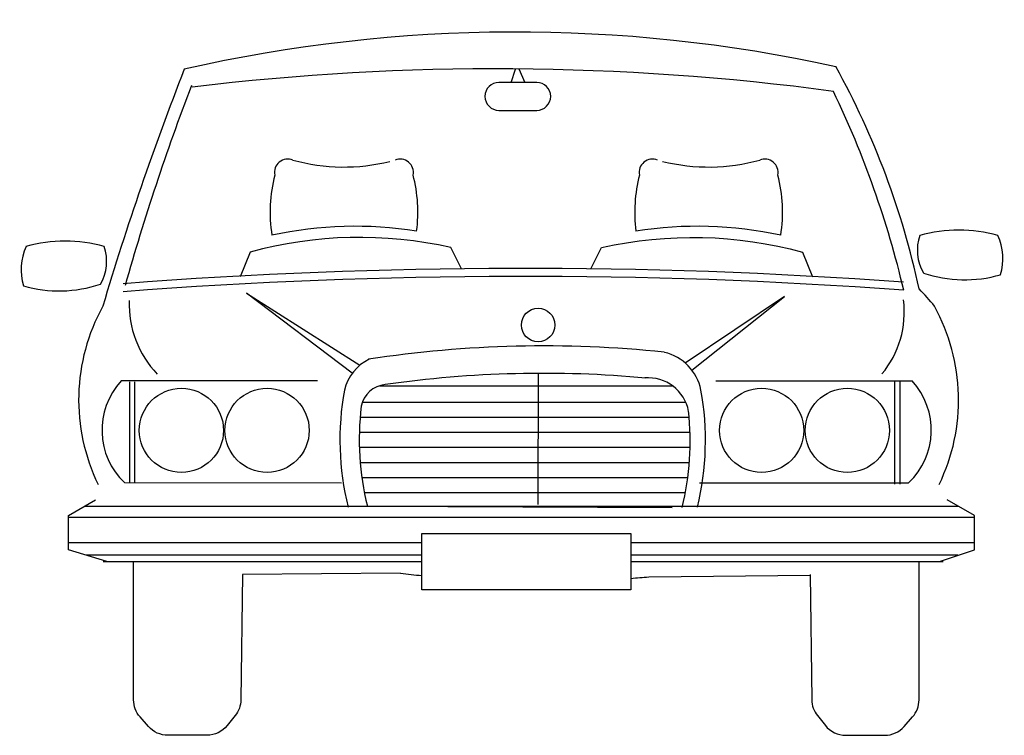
# Model space of a CAD drawing. Extents: x 26.88 to 28.78, y -12.22 to -10.84.
import ezdxf

# ---------------------------------------------------------------- set-up
doc = ezdxf.new("R2010")
doc.units = 0
doc.header["$MEASUREMENT"] = 0
doc.layers.get('0').update_dxf_attribs({"linetype": 'CONTINUOUS'})

# ---------------------------------------------------------------- blocks, each defined once
blk = doc.blocks.new('AUTOFRE')
for p, q in [((0.4223, 0.6984), (0.2186, 0.8529)), ((0.2186, 0.8529), (0.4369, 0.7139)), ((1.2548, 0.8464), (1.0637, 0.718)), ((1.0765, 0.7043), (1.2548, 0.8464)), ((0.3552, 0.6837), (-0.0227, 0.6837)), ((0.7804, 0.6978), (0.7795, 0.4459)), ((1.1226, 0.6837), (1.5004, 0.6837)), ((-0.0069, 0.6821), (-0.0069, 0.4874)), ((0.0031, 0.6821), (0.0031, 0.4874)), ((0.4751, 0.6745), (1.0408, 0.6745)), ((1.4667, 0.6821), (1.4667, 0.4846)), ((1.4767, 0.6821), (1.4767, 0.4846)), ((0.4425, 0.643), (1.0645, 0.643)), ((0.4378, 0.614), (1.071, 0.614)), ((0.4361, 0.5849), (1.0728, 0.5849)), ((0.436, 0.5559), (1.0729, 0.5559)), ((0.4375, 0.5269), (1.0714, 0.5269)), ((0.4402, 0.4979), (1.0682, 0.4979)), ((0.4016, 0.4869), (-0.016, 0.4872)), ((1.0913, 0.4872), (1.4937, 0.4872)), ((0.4453, 0.4688), (1.0638, 0.4688)), ((-0.1242, 0.4244), (-0.0719, 0.4545)), ((-0.0932, 0.4424), (1.589, 0.4424)), ((0.4625, 0.4423), (1.0386, 0.4398)), ((1.6204, 0.4244), (1.5681, 0.4545)), ((-0.1242, 0.3583), (-0.1242, 0.4244)), ((-0.1242, 0.421), (1.6204, 0.421)), ((1.6204, 0.3583), (1.6204, 0.4244)), ((0.556, 0.3897), (0.9589, 0.3897)), ((0.556, 0.2816), (0.556, 0.3897)), ((0.9589, 0.3897), (0.9589, 0.2816)), ((-0.1242, 0.3727), (0.556, 0.3727)), ((0.9589, 0.3727), (1.6204, 0.3727)), ((-0.0502, 0.3359), (-0.1242, 0.3583)), ((-0.091, 0.3486), (0.556, 0.3486)), ((0.9589, 0.3486), (1.5884, 0.3486)), ((1.5533, 0.3359), (1.6204, 0.3583)), ((-0.0572, 0.3359), (0.556, 0.3359)), ((0.9589, 0.3359), (1.56, 0.3359)), ((0.5155, 0.3132), (0.2109, 0.3106)), ((0.9934, 0.3064), (1.3041, 0.3096)), ((0.9589, 0.2816), (0.556, 0.2816))]:
    blk.add_line(p, q)
for points in [[(0.7428, 1.2847), (0.7544, 1.2586), (0.7047, 1.2586, 1), (0.7047, 1.2047), (0.7775, 1.2047, 1), (0.7775, 1.2586), (0.7284, 1.2586), (0.7367, 1.2843)], [(0.633, 0.8994), (0.6123, 0.9407, 0.122621), (0.2255, 0.9318), (0.2062, 0.8842)], [(0.8819, 0.8994), (0.9026, 0.9407, -0.122621), (1.2894, 0.9318), (1.3088, 0.8842)], [(0.2109, 0.3106), (0.2078, 0.0696, -0.166484), (0.1969, 0.0391), (0.1816, 0.02, -0.228284), (0.1425, 0.0012), (0.0674, 0.0012, -0.215545), (0.0298, 0.0181), (0.0137, 0.0365, -0.182385), (0.0012, 0.0695), (0.0012, 0.2683), (0.0012, 0.3359)], [(1.304, 0.3106), (1.3072, 0.0696, 0.166484), (1.3181, 0.0391), (1.3334, 0.02, 0.228284), (1.3725, 0.0012), (1.4476, 0.0012, 0.215545), (1.4851, 0.0181), (1.5013, 0.0365, 0.182385), (1.5138, 0.0695), (1.5138, 0.2683), (1.5138, 0.3359)]]:
    blk.add_lwpolyline(points, format="xyb")
for centre, radius in [((0.7803, 0.7914), 0.0322), ((0.0933, 0.5884), 0.0811), ((0.2583, 0.5884), 0.0811), ((1.2106, 0.5884), 0.0811), ((1.3757, 0.5884), 0.0811)]:
    blk.add_circle(centre, radius)
for centre, radius, start, end in [((0.7368, -1.5288), 2.8844, 77.6565, 102.7785), ((5.5354, -0.8396), 5.8367, 158.66104, 163.40387), ((0.6997, -3.5952), 4.88, 82.3544, 96.8912), ((-0.0052, 0.5358), 1.5535, 12.0748, 29.0028), ((4.4721, -0.4073), 4.6649, 159.1563, 164.1431), ((-0.3458, 0.4266), 1.8804, 13.2716, 25.6762), ((0.2981, 1.0856), 0.0255, 67.2558, 192.0533), ((0.4063, 1.4632), 0.3675, 254.4818, 283.9483), ((0.5145, 1.0856), 0.0255, 347.9467, 112.7442), ((1.0004, 1.0856), 0.0255, 67.2558, 192.0533), ((1.1086, 1.4632), 0.3675, 256.0517, 285.5182), ((1.2168, 1.0856), 0.0255, 347.9467, 112.7442), ((0.5454, 1.0089), 0.2814, 165.3055, 189.1101), ((0.2673, 1.0089), 0.2814, 352.5348, 14.6945), ((1.2477, 1.0089), 0.2814, 165.3055, 187.4652), ((0.9696, 1.0089), 0.2814, 350.8899, 14.6945), ((0.4283, 0.2216), 0.7599, 81.068, 102.2174), ((1.0866, 0.2216), 0.7599, 77.7826, 98.932), ((1.5905, 0.6936), 0.2807, 74.4365, 105.5587), ((-0.1307, 0.6722), 0.2807, 74.4413, 105.5635), ((1.5985, 0.9357), 0.0879, 161.2227, 210.1163), ((1.5631, 0.9192), 0.1121, 344.0521, 23.5473), ((-0.1032, 0.8978), 0.1121, 156.4527, 195.9479), ((-0.1386, 0.9143), 0.0879, 329.8837, 18.7773), ((0.7522, -9.1318), 10.0323, 85.81581, 94.40801), ((1.6016, 1.1242), 0.2458, 251.1996, 286.3598), ((0.7524, -9.1472), 10.0323, 85.81581, 94.40801), ((-0.1418, 1.1029), 0.2458, 253.6402, 288.8004), ((1.2923, 0.6339), 0.3172, 37.6189, 45.6765), ((0.1851, 0.8309), 0.1924, 177.7753, 224.086), ((1.2993, 0.8162), 0.1861, 320.2184, 7.2874), ((0.2683, 0.6472), 0.3729, 151.0902, 205.8776), ((1.2171, 0.6472), 0.3729, 334.1224, 28.9098), ((0.7906, -1.4649), 2.2161, 83.9809, 98.7456), ((0.4932, 0.6459), 0.0883, 115.5156, 166.7338), ((1.0018, 0.6474), 0.0939, 11.5099, 76.6873), ((0.0803, 0.5889), 0.14, 137.365, 226.5474), ((0.7902, -1.4626), 2.1609, 84.7486, 98.1062), ((0.9924, 0.6107), 0.079, 10.5223, 95.006), ((1.3974, 0.5889), 0.14, 313.4526, 42.635), ((0.9371, 0.5696), 0.5386, 169.6759, 193.8404), ((0.491, 0.6246), 0.0524, 96.0321, 168.4588), ((0.5639, 0.5696), 0.5386, 346.1596, 10.3241), ((0.9744, 0.5712), 0.5386, 173.1903, 193.8404), ((0.5345, 0.5686), 0.5386, 346.1596, 6.1196), ((0.8166, 2.8619), 2.5664, 263.2616, 264.1721), ((0.7566, 2.8619), 2.5664, 274.5213, 275.293)]:
    blk.add_arc(centre, radius, start, end)

msp = doc.modelspace()

# ---------------------------------------------------------------- block references
msp.add_blockref('AUTOFRE', (27.1025, -12.2197))

doc.saveas('drawing.dxf')
